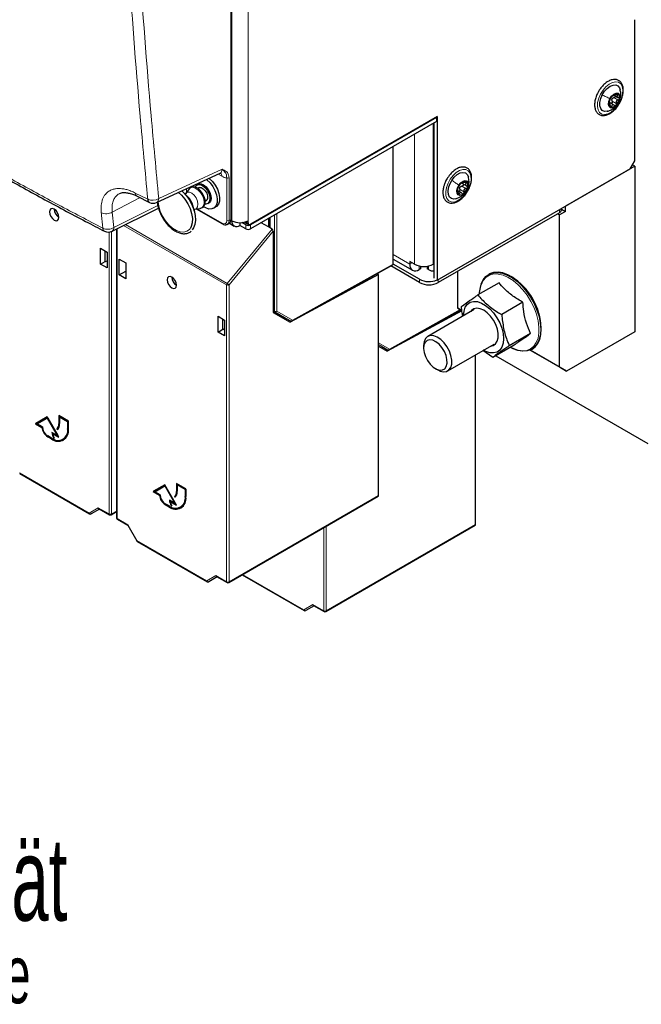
# Paper-space layout 'Blatt2' of a CAD drawing. Header units: millimetres. Extents: x 5 to 418, y 2 to 292.
# Tile 4 of 87: x 151 to 189, y 62 to 122. Entities that reach past the tile are written whole.
import ezdxf

# ---------------------------------------------------------------- set-up
doc = ezdxf.new("R2010")
doc.units = ezdxf.units.MM
doc.layers.add('SLD-0', color=7, linetype='Continuous')
doc.styles.add('SLDTEXTSTYLE0', font='TXT', dxfattribs={"width": 0.605})

psp = doc.layouts.new('Blatt2')

# ---------------------------------------------------------------- linework, layer by layer
at = {"color": 7, "linetype": 'Continuous', "lineweight": 25}
for p, q in [((163.948, 109.559), (163.948, 193.657)), ((163.958, 109.875), (163.958, 127.401)), ((188.213, 113.076), (188.213, 121.559)), ((186.976, 117.016), (187.195, 116.889)), ((186.656, 116.589), (186.696, 116.579)), ((186.709, 116.534), (186.661, 116.561)), ((186.965, 116.424), (186.692, 116.582)), ((176.333, 115.739), (165.105, 109.257)), ((176.291, 115.682), (165.105, 109.224)), ((176.263, 115.698), (176.291, 115.682)), ((176.291, 115.682), (176.291, 115.437)), ((176.333, 115.739), (176.333, 105.892)), ((176.291, 115.437), (165.105, 108.979)), ((176.121, 115.339), (176.121, 106.022)), ((173.682, 106.859), (173.682, 113.931)), ((176.333, 105.892), (187.93, 112.586)), ((188.213, 112.758), (184.041, 110.349)), ((187.93, 112.586), (188.213, 113.076)), ((188.213, 112.758), (188.075, 112.837)), ((188.213, 112.758), (188.213, 102.796)), ((159.459, 110.564), (163.281, 112.331)), ((161.41, 111.382), (161.208, 111.115)), ((161.951, 111.665), (161.881, 111.624)), ((162.014, 111.471), (161.922, 111.417)), ((177.813, 111.728), (178.087, 111.57)), ((177.818, 111.775), (177.868, 111.746)), ((158.28, 110.947), (159.026, 110.572)), ((161.331, 110.914), (161.07, 111.173)), ((177.573, 111.321), (177.554, 111.332)), ((177.792, 111.145), (177.579, 111.268)), ((156.778, 108.831), (159.566, 110.227)), ((161.734, 110.023), (161.64, 110.378)), ((161.753, 110.171), (162.085, 110.212)), ((161.842, 110.182), (163.413, 109.275)), ((162.37, 110.637), (162.464, 110.691)), ((162.53, 110.499), (162.601, 110.539)), ((162.882, 110.216), (163.023, 110.298)), ((183.797, 110.117), (183.797, 110.201)), ((183.797, 110.163), (184.041, 110.023)), ((184.041, 110.023), (184.041, 110.349)), ((153.318, 110.048), (153.392, 110.093)), ((166.178, 109.599), (166.178, 109.097)), ((166.262, 109.648), (166.262, 109.048)), ((183.68, 109.953), (176.397, 105.749)), ((183.567, 109.888), (183.687, 109.819)), ((184.041, 110.023), (183.687, 109.819)), ((183.687, 100.673), (183.687, 109.819)), ((157.048, 108.966), (157.048, 91.595)), ((163.701, 109.248), (163.822, 109.309)), ((163.832, 109.314), (164.118, 109.149)), ((164.468, 109.351), (164.468, 109.183)), ((164.822, 108.979), (164.468, 109.183)), ((164.822, 109.224), (164.592, 109.357)), ((164.793, 109.37), (165.005, 109.247)), ((164.963, 109.339), (164.963, 109.469)), ((166.178, 109.097), (165.743, 109.348)), ((166.404, 108.967), (166.178, 109.097)), ((166.474, 108.833), (166.474, 103.945)), ((156.079, 107.81), (156.478, 107.579)), ((156.079, 106.858), (156.079, 107.81)), ((156.366, 107.024), (156.366, 107.643)), ((156.478, 107.579), (156.478, 106.627)), ((156.079, 106.858), (156.366, 107.024)), ((156.478, 106.627), (156.079, 106.858)), ((156.388, 107.012), (156.366, 107.024)), ((156.388, 107.012), (156.478, 107.064)), ((157.199, 106.211), (157.199, 107.163)), ((157.199, 107.163), (157.599, 106.932)), ((157.599, 106.932), (157.599, 105.98)), ((167.608, 103.441), (173.661, 106.813)), ((175.266, 105.749), (173.539, 106.746)), ((173.682, 107.16), (174.845, 106.489)), ((175.266, 105.945), (173.682, 106.859)), ((174.962, 106.855), (174.679, 107.019)), ((174.679, 107.019), (174.679, 106.855)), ((175.327, 106.735), (175.327, 106.576)), ((175.727, 106.735), (175.727, 106.576)), ((176.121, 106.872), (176.093, 106.855)), ((157.199, 106.211), (157.599, 106.442)), ((157.599, 105.98), (157.199, 106.211)), ((160.389, 105.966), (160.463, 106.011)), ((172.805, 106.229), (167.479, 103.365)), ((172.805, 106.229), (172.71, 106.284)), ((172.805, 92.94), (172.805, 106.229)), ((175.327, 106.576), (175.245, 106.529)), ((175.81, 106.529), (175.727, 106.576)), ((177.578, 104.2), (177.578, 106.431)), ((179.446, 106.256), (179.42, 106.242)), ((176.333, 105.892), (176.322, 105.898)), ((180.046, 105.741), (178.77, 105.004)), ((181.484, 104.562), (180.208, 103.825)), ((163.15, 103.728), (163.549, 103.497)), ((163.15, 102.776), (163.15, 103.728)), ((166.474, 104.04), (167.245, 103.595)), ((166.474, 103.945), (167.479, 103.365)), ((177.814, 104.049), (173.312, 101.628)), ((173.442, 101.705), (177.746, 104.103)), ((178.555, 104.125), (175.762, 102.513)), ((177.578, 104.2), (177.812, 104.065)), ((177.812, 104.065), (177.578, 104.2)), ((163.437, 102.942), (163.437, 103.561)), ((163.549, 103.497), (163.549, 102.545)), ((167.148, 103.556), (167.231, 103.603)), ((167.245, 103.595), (167.51, 103.442)), ((163.15, 102.776), (163.437, 102.942)), ((163.549, 102.545), (163.15, 102.776)), ((163.459, 102.93), (163.437, 102.942)), ((163.459, 102.93), (163.549, 102.982)), ((181.941, 102.685), (180.665, 101.948)), ((188.213, 102.796), (184.112, 100.428)), ((172.805, 102.016), (173.078, 101.859)), ((172.805, 101.921), (173.312, 101.628)), ((172.982, 101.819), (173.064, 101.867)), ((173.078, 101.859), (173.343, 101.706)), ((175.513, 101.964), (175.513, 101.8)), ((176.962, 100.434), (179.755, 102.047)), ((180.96, 101.988), (179.683, 101.251)), ((178.639, 91.204), (178.639, 101.403)), ((179.683, 101.251), (179.075, 101.654)), ((179.855, 101.35), (188.991, 96.076)), ((181.925, 101.691), (183.687, 100.673)), ((184.112, 100.428), (181.925, 101.691)), ((182.02, 101.738), (182.046, 101.753)), ((176.22, 100.576), (176.362, 100.494)), ((183.687, 100.673), (184.112, 100.428)), ((154.152, 97.423), (153.586, 97.749)), ((153.586, 97.749), (153.586, 97.26)), ((153.614, 97.733), (153.614, 97.276)), ((152.879, 97.668), (152.172, 97.259)), ((152.2, 97.276), (152.172, 97.259)), ((152.172, 97.259), (152.556, 97.038)), ((152.879, 97.668), (152.2, 97.276)), ((152.2, 97.276), (152.584, 97.054)), ((152.274, 97.249), (152.879, 97.598)), ((152.596, 97.064), (152.274, 97.249)), ((153.586, 96.443), (152.879, 97.668)), ((152.907, 97.615), (152.879, 97.598)), ((152.879, 97.598), (153.483, 96.551)), ((152.907, 97.615), (153.512, 96.567)), ((153.657, 97.692), (153.628, 97.676)), ((153.628, 97.235), (153.628, 97.676)), ((153.628, 97.676), (154.109, 97.398)), ((153.657, 97.692), (154.137, 97.415)), ((154.137, 97.415), (154.109, 97.398)), ((154.109, 97.398), (154.109, 96.957)), ((154.137, 97.415), (154.137, 96.974)), ((154.152, 96.933), (154.152, 97.423)), ((152.584, 97.054), (152.556, 97.038)), ((153.483, 96.551), (153.162, 96.737)), ((153.232, 96.68), (153.204, 96.664)), ((153.204, 96.664), (153.586, 96.443)), ((153.232, 96.68), (153.558, 96.492)), ((153.482, 96.983), (153.453, 96.967)), ((153.453, 96.967), (153.483, 96.915)), ((153.482, 96.983), (153.51, 96.933)), ((153.512, 96.567), (153.483, 96.551)), ((153.133, 96.394), (152.907, 96.525)), ((152.907, 96.476), (153.133, 96.345)), ((152.935, 96.492), (153.162, 96.361)), ((153.297, 96.414), (153.269, 96.398)), ((153.269, 96.398), (153.307, 96.398)), ((153.823, 96.326), (153.852, 96.342)), ((151.225, 94.262), (155.422, 91.839)), ((159.95, 93.586), (159.243, 93.177)), ((159.95, 93.586), (159.271, 93.194)), ((160.657, 92.361), (159.95, 93.586)), ((161.223, 93.341), (160.657, 93.667)), ((160.657, 93.667), (160.657, 93.178)), ((160.685, 93.651), (160.685, 93.194)), ((160.728, 93.61), (160.699, 93.594)), ((160.699, 93.153), (160.699, 93.594)), ((160.699, 93.594), (161.18, 93.316)), ((160.728, 93.61), (161.208, 93.333)), ((159.271, 93.194), (159.243, 93.177)), ((159.243, 93.177), (159.627, 92.955)), ((159.271, 93.194), (159.655, 92.972)), ((159.345, 93.167), (159.95, 93.516)), ((159.667, 92.981), (159.345, 93.167)), ((159.978, 93.533), (159.95, 93.516)), ((159.95, 93.516), (160.554, 92.469)), ((159.978, 93.533), (160.583, 92.485)), ((161.208, 93.333), (161.18, 93.316)), ((161.18, 93.316), (161.18, 92.875)), ((161.208, 93.333), (161.208, 92.892)), ((161.223, 92.851), (161.223, 93.341)), ((159.655, 92.972), (159.627, 92.955)), ((160.204, 92.312), (159.978, 92.443)), ((159.978, 92.394), (160.204, 92.263)), ((160.006, 92.41), (160.233, 92.279)), ((160.554, 92.469), (160.233, 92.655)), ((160.303, 92.598), (160.275, 92.582)), ((160.275, 92.582), (160.657, 92.361)), ((160.303, 92.598), (160.629, 92.41)), ((160.553, 92.901), (160.524, 92.885)), ((160.524, 92.885), (160.554, 92.833)), ((160.553, 92.901), (160.582, 92.851)), ((160.583, 92.485), (160.554, 92.469)), ((163.791, 87.703), (172.784, 92.894)), ((156.024, 92.129), (155.523, 91.84)), ((155.995, 92.146), (156.62, 91.785)), ((156.72, 91.785), (157.048, 91.974)), ((160.368, 92.332), (160.34, 92.316)), ((160.34, 92.316), (160.378, 92.316)), ((160.894, 92.244), (160.923, 92.26)), ((157.098, 91.509), (157.721, 91.149)), ((157.72, 91.152), (158.26, 90.217)), ((169.625, 85.966), (178.618, 91.158)), ((158.296, 90.18), (162.493, 87.757)), ((163.095, 88.047), (162.595, 87.758)), ((163.066, 88.064), (163.691, 87.703)), ((164.602, 88.171), (168.327, 86.021)), ((168.929, 86.311), (168.428, 86.022)), ((168.899, 86.327), (169.525, 85.966))]:
    psp.add_line(p, q, dxfattribs=at)
at = {"color": 7, "linetype": 'Continuous', "lineweight": 18}
for p, q in [((163.935, 109.542), (163.935, 193.64)), ((163.948, 109.859), (163.948, 127.386)), ((163.973, 109.469), (163.973, 125.065)), ((164.963, 109.469), (164.963, 125.065)), ((186.85, 116.668), (187.097, 116.525)), ((186.956, 116.871), (187.204, 116.728)), ((187.094, 117.075), (187.175, 117.028)), ((186.663, 116.549), (186.675, 116.541)), ((186.736, 116.404), (186.821, 116.355)), ((187.242, 116.592), (187.24, 116.585)), ((176.093, 106.855), (176.093, 115.323)), ((174.962, 106.855), (174.962, 114.67)), ((159.584, 110.804), (163.39, 112.563)), ((163.372, 112.145), (163.152, 112.272)), ((163.675, 109.483), (163.675, 112.049)), ((163.813, 112.047), (163.813, 109.481)), ((161.25, 111.392), (161.25, 111.17)), ((177.689, 111.357), (177.937, 111.214)), ((177.814, 111.548), (178.061, 111.405)), ((177.831, 111.781), (177.844, 111.773)), ((177.991, 111.782), (178.076, 111.733)), ((156.793, 109.992), (158.459, 110.857)), ((158.178, 111.135), (158.925, 110.76)), ((177.583, 111.141), (177.663, 111.095)), ((178.072, 111.244), (178.078, 111.251)), ((156.888, 109.063), (159.528, 110.385)), ((161.89, 110.188), (163.393, 109.32)), ((156.793, 109.992), (156.888, 109.063)), ((163.948, 109.859), (163.948, 109.859)), ((166.291, 109.664), (166.291, 109.031)), ((166.54, 104.036), (166.54, 109.808)), ((166.681, 109.89), (166.681, 104.036)), ((183.68, 109.953), (183.68, 110.133)), ((157.078, 108.981), (157.078, 91.555)), ((163.67, 105.603), (157.475, 109.18)), ((157.579, 109.232), (163.706, 105.695)), ((163.706, 105.695), (166.404, 108.967)), ((163.813, 109.481), (163.935, 109.542)), ((163.973, 109.469), (163.932, 109.493)), ((164.822, 108.979), (164.822, 109.224)), ((164.837, 109.412), (164.963, 109.339)), ((165.105, 109.224), (165.105, 108.979)), ((156.599, 91.831), (156.599, 108.78)), ((156.74, 108.814), (156.74, 91.83)), ((166.474, 108.833), (163.811, 105.603)), ((173.682, 107.431), (174.679, 106.855)), ((167.631, 103.488), (173.682, 106.859)), ((174.82, 106.937), (174.679, 106.855)), ((175.245, 106.75), (175.245, 106.529)), ((175.81, 106.75), (175.81, 106.529)), ((163.67, 87.749), (163.67, 105.603)), ((163.811, 105.603), (163.811, 87.748)), ((175.266, 105.749), (175.266, 105.945)), ((176.397, 105.929), (176.397, 105.749)), ((166.474, 104.074), (166.54, 104.036)), ((166.561, 103.99), (166.474, 104.04)), ((167.51, 103.442), (166.561, 103.99)), ((166.681, 104.036), (167.631, 103.488)), ((173.464, 101.751), (177.716, 104.12)), ((172.805, 102.132), (173.464, 101.751)), ((173.343, 101.706), (172.805, 102.017)), ((153.614, 97.276), (153.586, 97.26)), ((154.137, 96.974), (154.109, 96.957)), ((152.935, 96.492), (152.907, 96.476)), ((153.162, 96.361), (153.133, 96.345)), ((151.205, 94.308), (155.402, 91.885)), ((160.685, 93.194), (160.657, 93.178)), ((160.006, 92.41), (159.978, 92.394)), ((161.208, 92.892), (161.18, 92.875)), ((163.811, 87.748), (172.805, 92.94)), ((155.402, 91.885), (155.953, 92.204)), ((155.953, 92.204), (156.599, 91.831)), ((156.74, 91.83), (157.048, 92.008)), ((160.233, 92.279), (160.204, 92.263)), ((157.078, 91.555), (157.724, 91.181)), ((169.644, 86.011), (178.639, 91.204)), ((157.724, 91.181), (158.276, 90.226)), ((169.504, 86.012), (169.504, 91.001)), ((169.644, 91.082), (169.644, 86.011)), ((158.276, 90.226), (162.473, 87.803)), ((162.473, 87.803), (163.024, 88.122)), ((163.024, 88.122), (163.67, 87.749)), ((164.632, 88.188), (168.306, 86.067)), ((168.306, 86.067), (168.858, 86.385)), ((168.858, 86.385), (169.504, 86.012))]:
    psp.add_line(p, q, dxfattribs=at)
at = {"color": 7, "linetype": 'Continuous', "lineweight": 18, "flags": 128}
for points in [[(186.152, 117.087), (186.301, 117.325), (186.479, 117.531), (186.675, 117.69), (186.874, 117.79), (187.063, 117.827), (187.229, 117.795), (187.361, 117.699), (187.45, 117.545), (187.49, 117.342), (187.478, 117.105), (187.414, 116.85), (187.304, 116.595), (187.155, 116.356), (186.977, 116.15), (186.781, 115.992), (186.582, 115.891), (186.393, 115.855), (186.227, 115.886), (186.095, 115.982), (186.006, 116.137), (185.966, 116.339), (185.978, 116.576), (186.042, 116.831), (186.152, 117.087)], [(177.117, 111.969), (177.285, 112.189), (177.475, 112.368), (177.674, 112.493), (177.869, 112.555), (178.046, 112.55), (178.192, 112.479), (178.299, 112.346), (178.359, 112.16), (178.367, 111.935), (178.323, 111.685), (178.231, 111.428), (178.096, 111.181), (177.928, 110.96), (177.737, 110.782), (177.538, 110.657), (177.344, 110.595), (177.167, 110.6), (177.02, 110.671), (176.913, 110.804), (176.854, 110.989), (176.846, 111.214), (176.889, 111.464), (176.982, 111.722), (177.117, 111.969)], [(161.41, 111.382), (161.492, 111.452), (161.626, 111.478), (161.783, 111.436), (161.944, 111.33), (162.093, 111.171), (162.213, 110.977), (162.292, 110.768), (162.321, 110.568), (162.296, 110.398), (162.221, 110.276), (162.103, 110.215), (162.085, 110.212)], [(161.207, 111.114), (161.298, 111.182), (161.426, 111.187), (161.571, 111.125), (161.712, 111.002), (161.831, 110.837), (161.912, 110.65), (161.943, 110.467), (161.921, 110.314), (161.849, 110.21), (161.751, 110.171)], [(161.487, 109.03), (161.427, 108.951), (161.275, 108.836), (161.089, 108.786), (160.876, 108.802), (160.648, 108.885), (160.417, 109.029), (160.193, 109.228), (159.988, 109.472), (159.813, 109.748), (159.676, 110.043), (159.584, 110.342), (159.543, 110.603)], [(180.713, 101.845), (180.868, 101.769), (181.166, 101.668), (181.45, 101.632), (181.711, 101.663), (181.942, 101.76), (182.136, 101.92), (182.287, 102.139), (182.391, 102.409), (182.446, 102.724), (182.449, 103.075), (182.4, 103.45), (182.301, 103.841), (182.155, 104.234), (181.965, 104.619), (181.738, 104.985), (181.48, 105.322), (181.199, 105.619), (180.901, 105.868), (180.597, 106.062), (180.294, 106.195), (180.001, 106.264), (179.728, 106.266), (179.481, 106.202), (179.268, 106.073), (179.095, 105.883), (179.052, 105.816)]]:
    psp.add_lwpolyline(points, dxfattribs=at)
at = {"color": 7, "linetype": 'Continuous', "lineweight": 25, "flags": 128}
for points in [[(186.258, 117.041), (186.392, 117.252), (186.554, 117.43), (186.729, 117.56), (186.904, 117.632), (187.065, 117.639), (187.199, 117.582), (187.294, 117.465), (187.331, 117.367)], [(186.566, 116.053), (186.552, 116.05), (186.391, 116.042), (186.257, 116.099), (186.162, 116.216), (186.112, 116.384), (186.112, 116.589), (186.162, 116.814), (186.258, 117.041)], [(187.24, 116.585), (187.132, 116.426), (187, 116.309), (186.864, 116.25), (186.746, 116.26), (186.662, 116.337), (186.626, 116.468), (186.644, 116.634), (186.711, 116.81)], [(186.711, 116.81), (186.819, 116.969), (186.951, 117.087), (187.087, 117.145), (187.205, 117.135), (187.289, 117.059), (187.325, 116.928), (187.307, 116.761), (187.24, 116.585)], [(162.452, 111.948), (162.48, 111.927), (162.668, 111.749), (162.834, 111.53), (162.968, 111.285), (163.058, 111.03), (163.101, 110.782), (163.092, 110.56), (163.032, 110.377), (162.926, 110.246), (162.78, 110.177), (162.604, 110.173), (162.411, 110.235), (162.276, 110.314)], [(162.601, 112.024), (162.621, 112.008), (162.809, 111.831), (162.976, 111.612), (163.109, 111.366), (163.2, 111.111), (163.242, 110.864), (163.233, 110.641), (163.173, 110.459), (163.067, 110.328), (163.023, 110.298)], [(177.207, 111.896), (177.358, 112.09), (177.529, 112.243), (177.706, 112.342), (177.875, 112.378), (178.022, 112.349), (178.136, 112.258), (178.206, 112.114)], [(162.06, 110.217), (162.125, 110.22), (162.253, 110.288), (162.334, 110.401), (162.373, 110.546), (162.368, 110.722), (162.317, 110.915), (162.225, 111.103), (162.101, 111.27), (161.954, 111.401), (161.792, 111.483), (161.647, 111.505), (161.519, 111.473), (161.411, 111.383), (161.41, 111.381), (161.41, 111.381)], [(161.593, 111.501), (161.593, 111.504), (161.591, 111.55)], [(161.774, 111.493), (161.824, 111.577), (161.927, 111.645), (162.061, 111.649), (162.211, 111.589), (162.36, 111.473), (162.492, 111.311), (162.593, 111.123), (162.652, 110.928), (162.663, 110.748), (162.624, 110.601), (162.54, 110.505), (162.42, 110.468), (162.359, 110.473)], [(161.947, 111.432), (162.021, 111.472), (162.136, 111.464), (162.262, 111.395), (162.379, 111.274), (162.469, 111.122), (162.52, 110.96), (162.522, 110.813), (162.477, 110.705), (162.397, 110.652)], [(161.951, 111.665), (161.998, 111.685), (162.132, 111.69), (162.281, 111.63), (162.43, 111.513), (162.563, 111.352), (162.664, 111.164), (162.723, 110.969), (162.734, 110.788), (162.695, 110.642), (162.611, 110.545), (162.601, 110.539)], [(177.453, 110.79), (177.338, 110.772), (177.19, 110.8), (177.077, 110.892), (177.006, 111.038), (176.984, 111.229), (177.012, 111.447), (177.089, 111.675), (177.207, 111.896)], [(178.078, 111.251), (177.958, 111.107), (177.822, 111.011), (177.691, 110.98), (177.585, 111.018), (177.52, 111.118), (177.505, 111.267), (177.544, 111.44), (177.629, 111.613)], [(177.629, 111.613), (177.749, 111.757), (177.885, 111.853), (178.016, 111.884), (178.122, 111.846), (178.188, 111.745), (178.202, 111.597), (178.164, 111.424), (178.078, 111.251)], [(160.777, 111.174), (160.955, 111.011), (161.159, 110.767), (161.334, 110.491), (161.471, 110.196), (161.563, 109.897), (161.606, 109.61), (161.597, 109.348), (161.536, 109.124), (161.487, 109.03)], [(160.972, 111.264), (161.037, 111.205), (161.255, 110.966), (161.447, 110.69), (161.603, 110.392), (161.717, 110.084), (161.783, 109.781), (161.798, 109.497), (161.762, 109.245), (161.676, 109.038), (161.59, 108.926)], [(153.303, 109.508), (153.411, 109.47), (153.503, 109.488), (153.564, 109.558), (153.586, 109.671), (153.564, 109.808), (153.503, 109.95), (153.411, 110.074), (153.303, 110.161), (153.195, 110.199), (153.103, 110.181), (153.042, 110.11), (153.02, 109.998), (153.042, 109.86), (153.103, 109.719), (153.195, 109.595), (153.303, 109.508)], [(160.374, 105.426), (160.482, 105.388), (160.574, 105.406), (160.635, 105.476), (160.657, 105.589), (160.635, 105.726), (160.574, 105.868), (160.482, 105.991), (160.374, 106.079), (160.266, 106.116), (160.174, 106.099), (160.113, 106.028), (160.091, 105.916), (160.113, 105.778), (160.174, 105.637), (160.266, 105.513), (160.374, 105.426)], [(178.962, 105.624), (178.974, 105.661), (179.092, 105.916), (179.255, 106.118), (179.458, 106.262), (179.695, 106.344), (179.96, 106.362), (180.246, 106.315), (180.545, 106.204), (180.848, 106.034), (181.148, 105.807), (181.437, 105.531), (181.706, 105.213), (181.948, 104.862), (182.156, 104.486), (182.326, 104.098), (182.451, 103.706), (182.529, 103.322), (182.558, 102.956), (182.537, 102.619), (182.467, 102.318), (182.348, 102.064), (182.186, 101.862), (181.983, 101.718), (181.746, 101.636), (181.48, 101.618), (181.195, 101.665), (180.896, 101.775), (180.789, 101.828)], [(182.046, 101.753), (182.211, 101.877), (182.374, 102.079), (182.492, 102.333), (182.563, 102.633), (182.584, 102.971), (182.555, 103.337), (182.477, 103.721), (182.351, 104.112), (182.182, 104.501), (181.973, 104.876), (181.731, 105.228), (181.462, 105.546), (181.174, 105.822), (180.874, 106.049), (180.57, 106.219), (180.271, 106.33), (179.986, 106.376), (179.72, 106.359), (179.483, 106.277), (179.446, 106.256)], [(177.917, 103.757), (177.943, 104.031), (178.02, 104.262), (178.146, 104.442), (178.313, 104.561), (178.516, 104.615), (178.746, 104.601), (178.991, 104.52), (179.243, 104.375), (179.489, 104.174), (179.718, 103.923), (179.922, 103.636)], [(179.544, 101.925), (179.702, 101.962), (179.844, 102.063), (179.944, 102.222), (179.996, 102.43), (179.998, 102.676), (179.948, 102.944), (179.85, 103.219), (179.71, 103.485), (179.535, 103.727), (179.336, 103.93), (179.125, 104.083), (178.913, 104.177), (178.713, 104.207), (178.537, 104.17), (178.395, 104.069), (178.345, 104.004)], [(179.922, 103.636), (180.091, 103.323), (180.217, 102.999), (180.295, 102.679), (180.322, 102.375), (180.296, 102.101), (180.219, 101.869), (180.093, 101.69), (179.926, 101.571), (179.723, 101.517), (179.493, 101.531), (179.247, 101.612), (179.117, 101.679)], [(176.362, 100.494), (176.503, 100.426), (176.707, 100.379), (176.889, 100.402), (177.038, 100.491), (177.144, 100.642), (177.201, 100.846), (177.206, 101.089), (177.157, 101.356), (177.059, 101.631), (176.916, 101.895), (176.739, 102.134), (176.538, 102.33), (176.326, 102.473), (176.117, 102.553), (175.922, 102.566), (175.756, 102.509), (175.627, 102.388), (175.627, 102.388)], [(175.608, 102.154), (175.535, 101.99), (175.513, 101.782), (175.544, 101.544), (175.625, 101.296), (175.75, 101.055), (175.909, 100.838), (176.092, 100.663), (176.285, 100.542), (176.472, 100.484), (176.641, 100.493), (176.779, 100.569), (176.875, 100.706), (176.923, 100.894), (176.918, 101.119), (176.862, 101.364), (176.759, 101.611), (176.615, 101.842), (176.442, 102.04), (176.253, 102.189), (176.061, 102.28), (175.881, 102.304), (175.726, 102.261), (175.608, 102.154)]]:
    psp.add_lwpolyline(points, dxfattribs=at)
at = {"color": 7, "linetype": 'Continuous', "lineweight": 25}
for centre, radius, start, end in [((187.388, 116.461), 0.735, 134.52527, 170.09622), ((187.09, 116.67), 0.269, 145.66236, 158.95913), ((187.115, 116.794), 0.309, 77.05247, 141.81101), ((186.563, 116.934), 0.735, 314.52527, 350.09622), ((187.048, 116.884), 0.251, 342.35305, 57.25747), ((186.903, 116.511), 0.251, 162.35305, 237.25747), ((186.836, 116.601), 0.309, 257.05247, 321.81101), ((177.85, 111.265), 0.319, 157.67103, 221.08062), ((178.263, 111.194), 0.733, 129.21208, 164.85907), ((177.929, 111.339), 0.269, 140.37314, 153.69801), ((177.978, 111.596), 0.244, 60.56157, 136.96259), ((177.445, 111.669), 0.733, 309.21208, 344.85907), ((177.858, 111.599), 0.319, 337.67103, 41.08062), ((159.139, 110.753), 0.214, 178.12838, 238.03447), ((160.475, 110.063), 1.207, 15.1487, 44.84592), ((177.73, 111.268), 0.244, 240.56157, 316.96259), ((153.898, 110.177), 0.595, 181.60056, 238.39407), ((159.25, 111.018), 0.5, 243.41732, 294.8105), ((163.928, 109.561), 0.02, 289.61793, 355.10021), ((163.939, 109.876), 0.0192, 297.47499, 355.28164), ((183.597, 110.137), 0.201, 294.37466, 354.3052), ((164.275, 109.42), 0.306, 170.78596, 309.20329), ((164.468, 110.425), 1.076, 242.60967, 297.39033), ((164.828, 109.43), 0.0704, 214.55701, 239.72907), ((164.963, 109.497), 0.307, 242.60967, 297.39033), ((164.963, 109.252), 0.307, 242.60967, 297.39033), ((165.049, 109.325), 0.0873, 170.78596, 309.20329), ((156.554, 109.278), 0.5, 242.61528, 296.59436), ((175.024, 106.799), 0.349, 170.78596, 309.20329), ((175.527, 107.947), 1.23, 242.60967, 297.39033), ((160.969, 106.095), 0.595, 181.60056, 238.39406), ((176.065, 106.92), 0.467, 236.97343, 276.98998), ((178.807, 102.885), 3.778, 1.50873, 58.4859), ((175.835, 107.054), 1.247, 242.84339, 293.00762), ((175.831, 106.841), 1.23, 242.60967, 297.39033), ((180.437, 105.06), 1.578, 151.36276, 180.1521), ((167.56, 103.529), 0.1, 240.00269, 299.12355), ((176.298, 101.981), 0.785, 148.75082, 181.25145), ((173.393, 101.792), 0.1, 240.00269, 299.12355), ((153.265, 97.228), 0.322, 305.69804, 5.62038), ((153.294, 97.244), 0.322, 305.69804, 5.62038), ((153.278, 97.201), 0.352, 305.69804, 5.62038), ((153.33, 97.13), 0.779, 186.83345, 237.14914), ((153.358, 97.147), 0.779, 186.83345, 237.14914), ((153.271, 97.094), 0.676, 182.60548, 237.39452), ((153.514, 96.861), 0.603, 230.79671, 9.21404), ((153.531, 96.832), 0.629, 230.79671, 9.21404), ((153.829, 96.762), 0.668, 182.12366, 213.00879), ((153.819, 96.774), 0.63, 184.91296, 203.62149), ((153.827, 96.753), 0.63, 188.13299, 214.27866), ((153.481, 96.89), 0.662, 304.05635, 7.25583), ((153.583, 96.95), 0.724, 234.38242, 294.30712), ((160.342, 93.012), 0.676, 182.60548, 237.39452), ((160.337, 93.146), 0.322, 305.69804, 5.62038), ((160.365, 93.162), 0.322, 305.69804, 5.62038), ((160.349, 93.119), 0.352, 305.69804, 5.62038), ((160.401, 93.048), 0.779, 186.83345, 237.14914), ((160.429, 93.065), 0.779, 186.83345, 237.14914), ((160.585, 92.779), 0.603, 230.79671, 9.21404), ((160.602, 92.75), 0.629, 230.79671, 9.21404), ((160.9, 92.68), 0.668, 182.12366, 213.00879), ((160.89, 92.692), 0.63, 184.91336, 203.63588), ((160.898, 92.671), 0.63, 188.13299, 214.27866), ((160.552, 92.808), 0.662, 304.05635, 7.25583), ((155.472, 91.926), 0.1, 240.00269, 300.00538), ((160.654, 92.868), 0.724, 234.38242, 294.30712), ((156.67, 91.871), 0.1, 240.00269, 299.99745), ((157.148, 91.595), 0.1, 180, 240.00269), ((158.346, 90.267), 0.1, 210, 240.00269), ((162.543, 87.844), 0.1, 240.00269, 300.00538), ((163.741, 87.789), 0.1, 240.00269, 299.99745), ((168.377, 86.107), 0.1, 240.00269, 300.00538), ((169.575, 86.053), 0.1, 240.00269, 299.99745)]:
    psp.add_arc(centre, radius, start, end, dxfattribs=at)
at = {"color": 7, "linetype": 'Continuous', "lineweight": 18}
for centre, radius, start, end in [((163.098, 112.165), 0.275, 355.83669, 40.25759), ((163.746, 112.186), 0.155, 242.73836, 295.52952), ((158.393, 111.129), 0.215, 178.25717, 238.06774), ((159.212, 111.425), 0.724, 246.6829, 300.94817), ((159.326, 110.786), 0.259, 300.99964, 3.93996), ((156.42, 110.606), 0.719, 245.95216, 301.27411), ((156.515, 109.676), 0.718, 245.97547, 301.37954), ((156.441, 109.019), 0.219, 179.65168, 238.58564), ((156.644, 109.037), 0.246, 302.97873, 6.10651), ((163.442, 109.315), 0.0494, 173.76544, 234.89831), ((163.746, 109.621), 0.155, 242.73836, 295.52952), ((163.824, 105.596), 0.153, 140.22793, 177.36071), ((163.741, 105.74), 0.154, 242.65648, 296.76622), ((163.499, 105.353), 0.4, 38.7383, 58.8203), ((166.611, 104.172), 0.154, 242.60967, 297.39033), ((166.59, 104.031), 0.0503, 174.37962, 234.30196), ((166.598, 104.075), 0.0922, 246.35693, 335.1837), ((167.547, 103.527), 0.0922, 246.35693, 335.1837), ((167.58, 103.483), 0.0506, 304.06348, 5.24924), ((173.38, 101.79), 0.0922, 246.35693, 335.1837), ((173.414, 101.747), 0.0506, 304.06348, 5.24924), ((155.451, 91.88), 0.0502, 174.31775, 234.37007), ((155.485, 91.924), 0.0918, 204.67146, 294.76937), ((156.67, 91.967), 0.154, 242.65648, 296.76622), ((156.649, 91.826), 0.0502, 174.31775, 234.37007), ((156.692, 91.824), 0.0476, 305.57518, 7.70487), ((157.098, 91.6), 0.0494, 185.07867, 246.24147), ((157.128, 91.55), 0.0502, 174.31775, 234.37007), ((169.643, 70.529), 22.742, 119.98884, 120.03508), ((158.326, 90.221), 0.0502, 174.31775, 234.37007), ((162.523, 87.798), 0.0502, 174.31775, 234.37007), ((162.556, 87.841), 0.0918, 204.67146, 294.76937), ((163.741, 87.885), 0.154, 242.65648, 296.76622), ((163.72, 87.744), 0.0502, 174.31775, 234.37007), ((163.763, 87.741), 0.0476, 305.57518, 7.70486), ((168.39, 86.105), 0.0918, 204.67146, 294.76937), ((168.356, 86.062), 0.0502, 174.31775, 234.37007), ((169.575, 86.149), 0.154, 242.65648, 296.76622), ((169.554, 86.007), 0.0502, 174.31775, 234.37007), ((169.597, 86.005), 0.0476, 305.57518, 7.70487)]:
    psp.add_arc(centre, radius, start, end, dxfattribs=at)
for centre, major_axis, ratio, start_param, end_param in [((163.016, 112.76), (-0.29, 0.414), 0.569649, 3.038808, 3.875138), ((163.37, 112.964), (-0.501, 0.868), 0.575802, 2.357645, 2.800952), ((163.392, 109.647), (-0.201, 0.347), 0.576854, 2.355515, 3.925398), ((163.463, 109.688), (-0.245, 0.436), 0.572991, 3.070865, 3.932757)]:
    psp.add_ellipse(centre, major_axis=major_axis, ratio=ratio, start_param=start_param, end_param=end_param, dxfattribs=at)
at = {"color": 7, "linetype": 'Continuous', "lineweight": 25}
for centre, major_axis, ratio, start_param, end_param in [((163.582, 109.748), (-0.249, 0.434), 0.575324, 3.109661, 3.928364), ((166.403, 108.873), (-0.0421, 0.0996), 0.570543, 4.074198, 5.636268), ((173.611, 106.9), (-0.05, 0.0866), 0.577382, 3.132863, 3.927224), ((172.734, 92.981), (-0.05, 0.0866), 0.577557, 3.141594, 3.927224), ((156.024, 92.245), (0, 0.107), 0.717434, 1.963397, 2.748877), ((178.568, 91.245), (-0.05, 0.0866), 0.577557, 3.141594, 3.927224), ((157.795, 91.222), (0.0729, 0.0729), 0.317888, 2.441094, 3.056612), ((163.095, 88.162), (0, 0.107), 0.717434, 1.963397, 2.748877), ((168.929, 86.426), (0, 0.107), 0.717434, 1.963397, 2.748877)]:
    psp.add_ellipse(centre, major_axis=major_axis, ratio=ratio, start_param=start_param, end_param=end_param, dxfattribs=at)
at = {"color": 7, "linetype": 'Continuous', "lineweight": 18}
for points, knots in [([(158.925, 110.76), (158.77, 112.425), (158.324, 117.191), (157.725, 125.14), (157.168, 134.629), (156.944, 141.04), (156.832, 144.245)], [0, 0, 0, 0, 0.151906, 0.434604, 0.717302, 1, 1, 1, 1]), ([(157.492, 144.262), (157.604, 141.059), (157.828, 134.654), (158.385, 125.173), (158.984, 117.23), (159.429, 112.468), (159.584, 110.804)], [0, 0, 0, 0, 0.282698, 0.565396, 0.848094, 1, 1, 1, 1]), ([(138.466, 119.441), (139.182, 118.97), (140.614, 118.026), (142.814, 116.634), (145.051, 115.261), (147.157, 114.01), (149.12, 112.876), (151.19, 111.711), (153.548, 110.42), (155.331, 109.487), (156.222, 109.021)], [0, 0, 0, 0, 0.128796, 0.257626, 0.38656, 0.515528, 0.615443, 0.715373, 0.857663, 1, 1, 1, 1]), ([(163.39, 112.563), (163.39, 112.563), (163.476, 112.53), (163.625, 112.466), (163.783, 112.294), (163.804, 112.125), (163.813, 112.047)], [0, 0, 0, 0, 0.00199, 0.406331, 0.722166, 1, 1, 1, 1]), ([(163.675, 112.049), (163.673, 112.115), (163.666, 112.26), (163.579, 112.389), (163.485, 112.483), (163.419, 112.539), (163.39, 112.563), (163.39, 112.563)], [0, 0, 0, 0, 0.259618, 0.570647, 0.824142, 0.998062, 1, 1, 1, 1]), ([(156.127, 109.949), (156.122, 110.013), (156.112, 110.141), (156.117, 110.323), (156.136, 110.497), (156.17, 110.645), (156.22, 110.793), (156.285, 110.928), (156.374, 111.057), (156.472, 111.159), (156.609, 111.266), (156.78, 111.348), (156.973, 111.394), (157.181, 111.412), (157.404, 111.398), (157.624, 111.351), (157.828, 111.289), (158.002, 111.222), (158.134, 111.157), (158.178, 111.135)], [0, 0, 0, 0, 0.052592, 0.105695, 0.159564, 0.21397, 0.253403, 0.319708, 0.373617, 0.428072, 0.48055, 0.573509, 0.640964, 0.693159, 0.785609, 0.85268, 0.889267, 0.962909, 1, 1, 1, 1]), ([(157.238, 111.106), (157.21, 111.092), (157.147, 111.059), (157.033, 110.969), (156.934, 110.848), (156.862, 110.701), (156.82, 110.579), (156.793, 110.447), (156.779, 110.306), (156.777, 110.154), (156.788, 110.046), (156.793, 109.992)], [0, 0, 0, 0, 0.081396, 0.184535, 0.385246, 0.488281, 0.592085, 0.692257, 0.793127, 0.896188, 1, 1, 1, 1]), ([(156.222, 109.021), (156.196, 109.277), (156.164, 109.587), (156.132, 109.897), (156.127, 109.949)], [0, 0, 0, 0, 0.829864, 1, 1, 1, 1])]:
    psp.add_open_spline(points, degree=3, knots=knots, dxfattribs=at)
at = {"color": 7, "linetype": 'Continuous', "lineweight": 25}
for points, knots in [([(138.564, 119.254), (139.151, 118.868), (140.477, 117.996), (142.625, 116.628), (145.013, 115.158), (147.489, 113.686), (150.01, 112.239), (152.576, 110.819), (154.682, 109.684), (155.948, 109.033), (156.329, 108.837)], [0, 0, 0, 0, 0.105589, 0.238458, 0.378716, 0.519007, 0.65926, 0.799436, 0.939626, 1, 1, 1, 1]), ([(187.287, 116.526), (187.289, 116.53), (187.342, 116.61), (187.415, 116.784), (187.496, 117.035), (187.528, 117.282), (187.513, 117.509), (187.45, 117.698), (187.342, 117.845), (187.198, 117.94), (187.025, 117.976), (186.838, 117.955), (186.644, 117.879), (186.447, 117.749), (186.261, 117.571), (186.109, 117.381), (186.036, 117.245), (186.006, 117.19)], [0, 0, 0, 0, 0.00397, 0.07814, 0.152482, 0.227195, 0.302476, 0.378129, 0.444974, 0.516094, 0.585131, 0.654477, 0.726407, 0.800353, 0.874757, 0.949001, 1, 1, 1, 1]), ([(187.249, 116.588), (187.288, 116.683), (187.355, 116.846), (187.378, 117.127), (187.345, 117.289), (187.328, 117.378)], [0, 0, 0, 0, 0.38573, 0.66241, 1, 1, 1, 1]), ([(186.006, 117.19), (185.991, 117.166), (185.93, 117.063), (185.859, 116.866), (185.799, 116.616), (185.787, 116.377), (185.824, 116.162), (185.912, 115.986), (186.02, 115.882), (186.095, 115.845), (186.117, 115.835)], [0, 0, 0, 0, 0.046326, 0.194897, 0.343956, 0.493958, 0.645137, 0.795906, 0.941807, 1, 1, 1, 1]), ([(186.699, 116.696), (186.695, 116.689), (186.689, 116.675), (186.678, 116.648), (186.669, 116.617), (186.665, 116.597), (186.663, 116.588)], [0, 0, 0, 0, 0.249807, 0.500055, 0.750309, 1, 1, 1, 1]), ([(186.699, 116.696), (186.706, 116.71), (186.717, 116.732), (186.736, 116.771), (186.751, 116.801), (186.767, 116.83), (186.787, 116.866), (186.798, 116.885), (186.805, 116.898)], [0, 0, 0, 0, 0.249168, 0.374303, 0.498903, 0.623987, 0.749746, 1, 1, 1, 1]), ([(186.85, 116.668), (186.853, 116.659), (186.86, 116.64), (186.86, 116.607), (186.851, 116.577), (186.833, 116.551), (186.809, 116.536), (186.788, 116.531), (186.777, 116.534), (186.775, 116.534)], [0, 0, 0, 0, 0.159929, 0.318648, 0.478127, 0.637484, 0.796967, 0.957288, 1, 1, 1, 1]), ([(186.872, 116.985), (186.865, 116.978), (186.85, 116.963), (186.831, 116.938), (186.815, 116.915), (186.808, 116.904), (186.805, 116.898)], [0, 0, 0, 0, 0.250033, 0.499632, 0.749228, 1, 1, 1, 1]), ([(186.85, 116.668), (186.844, 116.684), (186.832, 116.716), (186.837, 116.75), (186.839, 116.767)], [0, 0, 0, 0, 0.50155, 1, 1, 1, 1]), ([(186.868, 116.822), (186.881, 116.834), (186.907, 116.857), (186.94, 116.866), (186.956, 116.871)], [0, 0, 0, 0, 0.498459, 1, 1, 1, 1]), ([(186.922, 117.012), (186.921, 117.014), (186.92, 117.018), (186.909, 117.015), (186.893, 117.005), (186.879, 116.992), (186.872, 116.985)], [0, 0, 0, 0, 0.249815, 0.499908, 0.75012, 1, 1, 1, 1]), ([(186.922, 117.012), (186.924, 117.008), (186.927, 117.002), (186.946, 117.006), (186.967, 117.012), (186.993, 117.022), (187.032, 117.039), (187.062, 117.057), (187.081, 117.068)], [0, 0, 0, 0, 0.249199, 0.374336, 0.49893, 0.624007, 0.749759, 1, 1, 1, 1]), ([(187.038, 116.98), (187.038, 116.979), (187.043, 116.971), (187.042, 116.951), (187.032, 116.923), (187.012, 116.898), (186.986, 116.88), (186.966, 116.874), (186.956, 116.871)], [0, 0, 0, 0, 0.0165952, 0.212651, 0.4088585, 0.6061002, 0.8026519, 1, 1, 1, 1]), ([(187.184, 117.096), (187.178, 117.097), (187.165, 117.101), (187.137, 117.095), (187.108, 117.084), (187.09, 117.074), (187.081, 117.068)], [0, 0, 0, 0, 0.249991, 0.499611, 0.749127, 1, 1, 1, 1]), ([(187.204, 116.728), (187.182, 116.721), (187.15, 116.711), (187.116, 116.682), (187.096, 116.655), (187.084, 116.623), (187.08, 116.578), (187.09, 116.546), (187.097, 116.525)], [0, 0, 0, 0, 0.249168, 0.374303, 0.498903, 0.623987, 0.749746, 1, 1, 1, 1]), ([(187.175, 117.028), (187.162, 117.014), (187.144, 116.992), (187.136, 116.961), (187.139, 116.938), (187.152, 116.918), (187.178, 116.895), (187.208, 116.887), (187.227, 116.882)], [0, 0, 0, 0, 0.249201, 0.374338, 0.498932, 0.624008, 0.74976, 1, 1, 1, 1]), ([(187.175, 117.028), (187.18, 117.035), (187.192, 117.049), (187.2, 117.069), (187.199, 117.086), (187.189, 117.092), (187.184, 117.096)], [0, 0, 0, 0, 0.249852, 0.499902, 0.750115, 1, 1, 1, 1]), ([(187.204, 116.728), (187.214, 116.731), (187.234, 116.737), (187.26, 116.755), (187.28, 116.78), (187.285, 116.799), (187.288, 116.808)], [0, 0, 0, 0, 0.249807, 0.500055, 0.750309, 1, 1, 1, 1]), ([(187.288, 116.808), (187.288, 116.817), (187.289, 116.836), (187.276, 116.858), (187.255, 116.875), (187.237, 116.88), (187.227, 116.882)], [0, 0, 0, 0, 0.249857, 0.499466, 0.749011, 1, 1, 1, 1]), ([(186.117, 115.835), (186.149, 115.824), (186.234, 115.793), (186.392, 115.792), (186.583, 115.843), (186.78, 115.95), (186.972, 116.107), (187.148, 116.302), (187.241, 116.453), (187.287, 116.526)], [0, 0, 0, 0, 0.086073, 0.232213, 0.381767, 0.53676, 0.694164, 0.851444, 1, 1, 1, 1]), ([(186.559, 116.052), (186.621, 116.071), (186.759, 116.114), (186.954, 116.236), (187.136, 116.406), (187.212, 116.53), (187.249, 116.588)], [0, 0, 0, 0, 0.216844, 0.480676, 0.753467, 1, 1, 1, 1]), ([(186.663, 116.588), (186.662, 116.579), (186.66, 116.561), (186.662, 116.545), (186.668, 116.537), (186.673, 116.54), (186.675, 116.541)], [0, 0, 0, 0, 0.249857, 0.499466, 0.749011, 1, 1, 1, 1]), ([(186.728, 116.395), (186.726, 116.418), (186.724, 116.452), (186.715, 116.492), (186.707, 116.517), (186.699, 116.535), (186.689, 116.549), (186.681, 116.544), (186.675, 116.541)], [0, 0, 0, 0, 0.249201, 0.374338, 0.498932, 0.624008, 0.74976, 1, 1, 1, 1]), ([(186.728, 116.395), (186.729, 116.385), (186.73, 116.363), (186.738, 116.334), (186.75, 116.311), (186.761, 116.304), (186.767, 116.3)], [0, 0, 0, 0, 0.249852, 0.499902, 0.750115, 1, 1, 1, 1]), ([(186.767, 116.3), (186.772, 116.299), (186.784, 116.296), (186.801, 116.308), (186.814, 116.328), (186.819, 116.346), (186.821, 116.355)], [0, 0, 0, 0, 0.249991, 0.499611, 0.749127, 1, 1, 1, 1]), ([(186.98, 116.411), (186.964, 116.423), (186.94, 116.441), (186.905, 116.447), (186.88, 116.444), (186.858, 116.431), (186.835, 116.404), (186.827, 116.375), (186.821, 116.355)], [0, 0, 0, 0, 0.249199, 0.374336, 0.49893, 0.624007, 0.749759, 1, 1, 1, 1]), ([(186.98, 116.411), (186.988, 116.406), (187.002, 116.394), (187.029, 116.388), (187.056, 116.392), (187.071, 116.404), (187.079, 116.41)], [0, 0, 0, 0, 0.2498147, 0.4999078, 0.7501201, 1, 1, 1, 1]), ([(187.079, 116.41), (187.085, 116.418), (187.098, 116.433), (187.107, 116.465), (187.108, 116.497), (187.101, 116.516), (187.097, 116.525)], [0, 0, 0, 0, 0.250033, 0.499632, 0.749228, 1, 1, 1, 1]), ([(178.186, 111.302), (178.193, 111.312), (178.247, 111.4), (178.318, 111.582), (178.387, 111.833), (178.407, 112.076), (178.38, 112.296), (178.302, 112.481), (178.176, 112.618), (178.016, 112.694), (177.837, 112.709), (177.648, 112.668), (177.451, 112.573), (177.258, 112.424), (177.094, 112.256), (177.01, 112.129), (176.976, 112.078)], [0, 0, 0, 0, 0.010829, 0.089894, 0.169184, 0.248932, 0.329306, 0.409777, 0.488141, 0.562906, 0.636245, 0.710994, 0.788595, 0.867738, 0.946967, 1, 1, 1, 1]), ([(163.281, 112.331), (163.281, 112.331), (163.299, 112.344), (163.338, 112.344), (163.333, 112.345), (163.332, 112.345)], [0, 0, 0, 0, 0.006484, 0.729761, 1, 1, 1, 1]), ([(176.976, 112.078), (176.959, 112.054), (176.889, 111.956), (176.805, 111.786), (176.76, 111.644), (176.742, 111.585)], [0, 0, 0, 0, 0.161406, 0.65154, 1, 1, 1, 1]), ([(178.079, 111.24), (178.105, 111.285), (178.165, 111.389), (178.228, 111.588), (178.26, 111.843), (178.224, 112.02), (178.205, 112.115)], [0, 0, 0, 0, 0.179033, 0.405243, 0.681136, 1, 1, 1, 1]), ([(176.742, 111.585), (176.733, 111.56), (176.694, 111.452), (176.669, 111.262), (176.672, 111.031), (176.728, 110.828), (176.81, 110.701), (176.872, 110.647), (176.887, 110.634)], [0, 0, 0, 0, 0.0623692, 0.2780818, 0.4953543, 0.7141219, 0.9301803, 1, 1, 1, 1]), ([(177.555, 111.386), (177.553, 111.377), (177.548, 111.358), (177.547, 111.339), (177.55, 111.327), (177.554, 111.327), (177.555, 111.328)], [0, 0, 0, 0, 0.249857, 0.499466, 0.749011, 1, 1, 1, 1]), ([(177.598, 111.486), (177.595, 111.481), (177.588, 111.47), (177.576, 111.445), (177.564, 111.416), (177.558, 111.396), (177.555, 111.386)], [0, 0, 0, 0, 0.249807, 0.500055, 0.750309, 1, 1, 1, 1]), ([(177.598, 111.486), (177.605, 111.499), (177.617, 111.517), (177.637, 111.552), (177.655, 111.58), (177.674, 111.608), (177.699, 111.643), (177.713, 111.664), (177.722, 111.678)], [0, 0, 0, 0, 0.249168, 0.374303, 0.498903, 0.623987, 0.749746, 1, 1, 1, 1]), ([(177.689, 111.357), (177.692, 111.346), (177.696, 111.326), (177.693, 111.294), (177.681, 111.265), (177.662, 111.243), (177.646, 111.236), (177.639, 111.233)], [0, 0, 0, 0, 0.203266, 0.404992, 0.607686, 0.810224, 1, 1, 1, 1]), ([(177.689, 111.357), (177.685, 111.373), (177.677, 111.407), (177.684, 111.441), (177.688, 111.458)], [0, 0, 0, 0, 0.50155, 1, 1, 1, 1]), ([(177.799, 111.762), (177.792, 111.756), (177.776, 111.743), (177.754, 111.72), (177.735, 111.697), (177.727, 111.684), (177.722, 111.678)], [0, 0, 0, 0, 0.250033, 0.499632, 0.749228, 1, 1, 1, 1]), ([(177.722, 111.51), (177.736, 111.52), (177.764, 111.541), (177.797, 111.546), (177.814, 111.548)], [0, 0, 0, 0, 0.498459, 1, 1, 1, 1]), ([(177.844, 111.773), (177.845, 111.776), (177.845, 111.782), (177.836, 111.784), (177.821, 111.778), (177.806, 111.768), (177.799, 111.762)], [0, 0, 0, 0, 0.249815, 0.499908, 0.75012, 1, 1, 1, 1]), ([(177.89, 111.684), (177.893, 111.681), (177.902, 111.672), (177.909, 111.65), (177.907, 111.621), (177.894, 111.593), (177.872, 111.57), (177.844, 111.554), (177.824, 111.55), (177.814, 111.548)], [0, 0, 0, 0, 0.070468, 0.225088, 0.379578, 0.534187, 0.689611, 0.844492, 1, 1, 1, 1]), ([(177.844, 111.773), (177.844, 111.767), (177.844, 111.757), (177.861, 111.754), (177.88, 111.755), (177.906, 111.761), (177.945, 111.772), (177.976, 111.787), (177.996, 111.796)], [0, 0, 0, 0, 0.249199, 0.374336, 0.49893, 0.624007, 0.749759, 1, 1, 1, 1]), ([(178.061, 111.405), (178.04, 111.401), (178.007, 111.395), (177.97, 111.37), (177.948, 111.344), (177.934, 111.314), (177.925, 111.269), (177.932, 111.236), (177.937, 111.214)], [0, 0, 0, 0, 0.249168, 0.374303, 0.498903, 0.623987, 0.749746, 1, 1, 1, 1]), ([(178.098, 111.808), (178.092, 111.812), (178.081, 111.818), (178.054, 111.817), (178.025, 111.81), (178.006, 111.801), (177.996, 111.796)], [0, 0, 0, 0, 0.249991, 0.499611, 0.749127, 1, 1, 1, 1]), ([(178.076, 111.733), (178.061, 111.718), (178.04, 111.696), (178.027, 111.663), (178.026, 111.637), (178.036, 111.613), (178.058, 111.585), (178.085, 111.573), (178.104, 111.564)], [0, 0, 0, 0, 0.249201, 0.3743378, 0.4989316, 0.6240084, 0.74976, 1, 1, 1, 1]), ([(178.061, 111.405), (178.071, 111.407), (178.091, 111.411), (178.119, 111.427), (178.142, 111.45), (178.149, 111.469), (178.153, 111.478)], [0, 0, 0, 0, 0.249807, 0.500055, 0.750309, 1, 1, 1, 1]), ([(178.076, 111.733), (178.083, 111.739), (178.096, 111.753), (178.107, 111.774), (178.109, 111.795), (178.102, 111.804), (178.098, 111.808)], [0, 0, 0, 0, 0.249852, 0.499902, 0.750115, 1, 1, 1, 1]), ([(178.153, 111.478), (178.154, 111.488), (178.157, 111.507), (178.147, 111.533), (178.129, 111.553), (178.112, 111.561), (178.104, 111.564)], [0, 0, 0, 0, 0.249857, 0.499466, 0.749011, 1, 1, 1, 1]), ([(157.239, 111.104), (157.271, 111.119), (157.337, 111.15), (157.489, 111.168), (157.693, 111.155), (157.935, 111.094), (158.136, 111.022), (158.254, 110.956), (158.28, 110.942)], [0, 0, 0, 0, 0.171325, 0.35699, 0.556141, 0.752481, 0.946358, 1, 1, 1, 1]), ([(161.206, 111.114), (161.197, 111.103), (161.186, 111.088), (161.167, 111.082), (161.163, 111.08)], [0, 0, 0, 0, 0.777647, 1, 1, 1, 1]), ([(176.887, 110.634), (176.914, 110.615), (176.988, 110.563), (177.134, 110.524), (177.318, 110.533), (177.511, 110.599), (177.708, 110.719), (177.897, 110.888), (178.063, 111.085), (178.147, 111.233), (178.186, 111.302)], [0, 0, 0, 0, 0.075963, 0.204398, 0.333106, 0.466189, 0.603543, 0.742257, 0.880717, 1, 1, 1, 1]), ([(177.442, 110.787), (177.562, 110.831), (177.751, 110.901), (177.962, 111.083), (178.041, 111.189), (178.079, 111.24)], [0, 0, 0, 0, 0.476248, 0.74809, 1, 1, 1, 1]), ([(177.583, 111.159), (177.584, 111.182), (177.584, 111.216), (177.58, 111.259), (177.577, 111.287), (177.572, 111.308), (177.566, 111.327), (177.56, 111.327), (177.555, 111.328)], [0, 0, 0, 0, 0.249201, 0.374338, 0.498932, 0.624008, 0.74976, 1, 1, 1, 1]), ([(177.583, 111.159), (177.583, 111.149), (177.583, 111.128), (177.587, 111.097), (177.596, 111.07), (177.605, 111.06), (177.61, 111.055)], [0, 0, 0, 0, 0.249852, 0.499902, 0.750115, 1, 1, 1, 1]), ([(177.61, 111.055), (177.615, 111.053), (177.625, 111.047), (177.64, 111.054), (177.654, 111.07), (177.66, 111.087), (177.663, 111.095)], [0, 0, 0, 0, 0.249991, 0.499611, 0.749127, 1, 1, 1, 1]), ([(177.815, 111.119), (177.801, 111.133), (177.78, 111.155), (177.747, 111.168), (177.723, 111.169), (177.702, 111.161), (177.679, 111.14), (177.669, 111.113), (177.663, 111.095)], [0, 0, 0, 0, 0.249199, 0.374336, 0.49893, 0.624007, 0.749759, 1, 1, 1, 1]), ([(177.815, 111.119), (177.821, 111.112), (177.834, 111.098), (177.859, 111.088), (177.885, 111.087), (177.9, 111.097), (177.908, 111.101)], [0, 0, 0, 0, 0.249815, 0.499908, 0.75012, 1, 1, 1, 1]), ([(177.908, 111.101), (177.915, 111.108), (177.929, 111.122), (177.94, 111.151), (177.944, 111.183), (177.939, 111.204), (177.937, 111.214)], [0, 0, 0, 0, 0.250033, 0.499632, 0.749228, 1, 1, 1, 1]), ([(159.493, 110.557), (159.509, 110.461), (159.542, 110.271), (159.646, 109.977), (159.786, 109.691), (159.96, 109.423), (160.159, 109.184), (160.378, 108.982), (160.609, 108.826), (160.843, 108.723), (161.072, 108.678), (161.284, 108.699), (161.446, 108.761), (161.519, 108.834), (161.543, 108.858)], [0, 0, 0, 0, 0.08716, 0.174175, 0.261063, 0.347929, 0.434884, 0.522043, 0.609541, 0.69745, 0.785462, 0.872355, 0.956726, 1, 1, 1, 1]), ([(161.7, 110.15), (161.703, 110.152), (161.719, 110.165), (161.737, 110.167), (161.751, 110.169)], [0, 0, 0, 0, 0.183738, 1, 1, 1, 1]), ([(163.413, 109.275), (163.438, 109.262), (163.503, 109.23), (163.599, 109.212), (163.66, 109.237), (163.683, 109.246)], [0, 0, 0, 0, 0.2799476, 0.7313706, 1, 1, 1, 1]), ([(181.484, 104.562), (181.279, 104.682), (180.861, 104.927), (180.387, 105.335), (180.147, 105.621), (180.046, 105.741)], [0, 0, 0, 0, 0.359919, 0.730738, 1, 1, 1, 1]), ([(177.788, 104.307), (177.809, 104.323), (177.919, 104.407), (178.162, 104.585), (178.499, 104.82), (178.716, 104.968), (178.77, 105.004)], [0, 0, 0, 0, 0.0896818, 0.4753516, 0.8719637, 1, 1, 1, 1]), ([(178.77, 105.004), (178.936, 104.821), (179.274, 104.449), (179.795, 104.071), (180.123, 103.875), (180.208, 103.825)], [0, 0, 0, 0, 0.418556, 0.850162, 1, 1, 1, 1]), ([(177.871, 103.73), (177.851, 103.822), (177.811, 104.009), (177.796, 104.206), (177.788, 104.307)], [0, 0, 0, 0, 0.487606, 1, 1, 1, 1]), ([(181.941, 102.685), (181.852, 102.888), (181.672, 103.301), (181.531, 103.947), (181.498, 104.379), (181.484, 104.562)], [0, 0, 0, 0, 0.359919, 0.730738, 1, 1, 1, 1]), ([(180.208, 103.825), (180.238, 103.545), (180.299, 102.976), (180.489, 102.362), (180.629, 102.033), (180.665, 101.948)], [0, 0, 0, 0, 0.4185557, 0.8501619, 1, 1, 1, 1]), ([(180.96, 101.988), (181.006, 102.023), (181.126, 102.116), (181.391, 102.308), (181.696, 102.519), (181.892, 102.652), (181.941, 102.685)], [0, 0, 0, 0, 0.209735, 0.542757, 0.886008, 1, 1, 1, 1]), ([(180.665, 101.948), (180.612, 101.912), (180.399, 101.766), (180.06, 101.531), (179.816, 101.352), (179.704, 101.267), (179.683, 101.251)], [0, 0, 0, 0, 0.128036, 0.513599, 0.910318, 1, 1, 1, 1])]:
    psp.add_open_spline(points, degree=3, knots=knots, dxfattribs=at)
at = {"color": 7, "linetype": 'Continuous', "lineweight": 18}
for points in [[(186.258, 117.041), (186.336, 117), (186.492, 116.919), (186.638, 116.847), (186.711, 116.81)], [(177.207, 111.896), (177.281, 111.848), (177.428, 111.752), (177.562, 111.659), (177.629, 111.613)]]:
    psp.add_open_spline(points, degree=3, dxfattribs=at)

# ---------------------------------------------------------------- texts
at = {"layer": 'SLD-0', "attachment_point": 1, "style": 'SLDTEXTSTYLE0'}
for s, insert, char_height in [('Basisgerät', (134.986, 72.37), 5), ('basic device', (136.298, 65.902), 3.5)]:
    psp.add_mtext(s, dxfattribs=dict(at, insert=insert, char_height=char_height))

doc.saveas('drawing.dxf')
